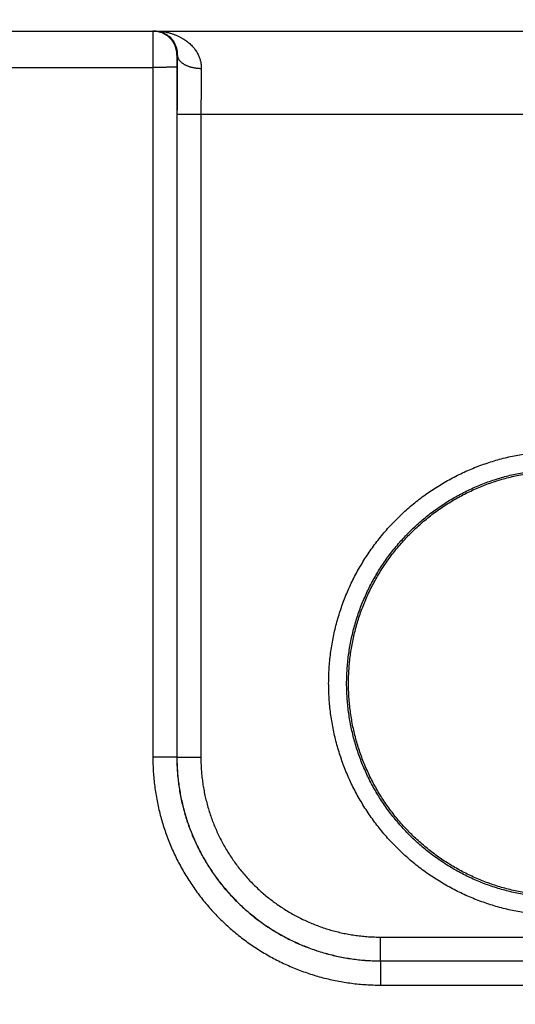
# Model space of a CAD drawing. Header units: inches. Extents: x 0 to 34, y 0 to 22.
# Tile 47 of 105: x 19.829 to 20.242, y 10.15 to 10.971. Entities that reach past the tile are written whole.
import ezdxf

# ---------------------------------------------------------------- set-up
doc = ezdxf.new("R2010")
doc.units = ezdxf.units.IN
doc.header["$LTSCALE"] = 1.87
doc.header["$MEASUREMENT"] = 0
doc.layers.get('0').update_dxf_attribs({"linetype": 'CONTINUOUS'})
doc.layers.add('DIMENSIONS', color=7, linetype='CONTINUOUS')
doc.styles.get("Standard").update_dxf_attribs({"font": 'txt', "width": 0.8})
doc.dimstyles.new('DIMSTYLE_1', dxfattribs={"dimtxt": 0.125, "dimasz": 0.18, "dimexe": 0.18, "dimexo": 0.0625, "dimgap": 0.09, "dimtad": 0, "dimtih": 1, "dimtoh": 1, "dimdec": 3, "dimzin": 4, "dimdsep": 46, "dimtxsty": 'STANDARD', "dimblk": '_FILLED', "dimblk1": '_FILLED', "dimblk2": '_FILLED', "dimcen": 0.09, "dimadec": 0, "dimazin": 0, "dimtp": 0.01, "dimtm": 0.01, "dimtfac": 1, "dimtdec": 3, "dimtofl": 0, "dimtmove": 0, "dimatfit": 3, "dimldrblk": '_FILLED', "dimfxl": 1, "dimtolj": 1, "dimtzin": 4, "dimarcsym": 0})

# ---------------------------------------------------------------- blocks, each defined once
blk = doc.blocks.new('_FILLED')
at = {"color": 0, "linetype": 'BYBLOCK'}
blk.add_solid([(0, 0), (-1, 0.1736), (-1, -0.1736)], dxfattribs=at)
blk = doc.blocks.new('*D5')
at = {"layer": 'DIMENSIONS', "color": 2, "linetype": 'CONTINUOUS'}
for p, q in [((21.00425, 10.9941), (21.00425, 12.58607)), ((21.18205, 9.53697), (21.18205, 12.58607)), ((21.00425, 12.46107), (20.61884, 12.46107)), ((21.18205, 12.46107), (21.54205, 12.46107))]:
    blk.add_line(p, q, dxfattribs=at)
at = {"layer": 'DIMENSIONS', "color": 2, "linetype": 'CONTINUOUS', "xscale": 0.18, "yscale": 0.18, "zscale": 0.18}
blk.add_blockref('_FILLED', (21.00425, 12.46107), dxfattribs=at)
at = {"layer": 'DIMENSIONS', "color": 2, "linetype": 'CONTINUOUS', "xscale": 0.18, "yscale": 0.18, "zscale": 0.18, "rotation": 180}
blk.add_blockref('_FILLED', (21.18205, 12.46107), dxfattribs=at)
at = {"layer": 'DIMENSIONS', "color": 2, "linetype": 'CONTINUOUS', "width": 0.8}
for s, p in [('[', (19.95634, 12.39857)), (']', (20.45634, 12.39857)), ('.178', (19.43134, 12.39857)), ('4.52', (20.05634, 12.39857))]:
    blk.add_text(s, height=0.125, dxfattribs=at).set_placement(p)

msp = doc.modelspace()

# ---------------------------------------------------------------- linework, layer by layer
at = {"color": 7, "linetype": 'CONTINUOUS'}
for p, q in [((13.20025, 10.96107), (20.97425, 10.96107)), ((19.96025, 10.94107), (19.9599, 10.94107)), ((19.6907, 10.93081), (19.93973, 10.93081)), ((19.93973, 10.93081), (19.93982, 10.35547)), ((19.95973, 10.93099), (19.95981, 10.35565)), ((19.95998, 10.89186), (19.9599, 10.35573)), ((19.97998, 10.89169), (19.9799, 10.35556)), ((19.97998, 10.89169), (20.58045, 10.89169)), ((19.95981, 10.35565), (19.9599, 10.35573)), ((20.12985, 10.20556), (20.43058, 10.20556)), ((20.12985, 10.18573), (20.12985, 10.20556)), ((20.12982, 10.1857), (20.43061, 10.1857)), ((20.12982, 10.1857), (20.12982, 10.16553)), ((20.12985, 10.18573), (20.43058, 10.18573)), ((20.12982, 10.16553), (20.43062, 10.16553))]:
    msp.add_line(p, q, dxfattribs=at)
for points, knots in [([(19.9399, 10.96107), (19.93989, 10.96107), (19.9399, 10.96099), (19.93988, 10.9609), (19.93988, 10.96069), (19.93987, 10.96043), (19.93986, 10.96008), (19.93985, 10.95966), (19.93984, 10.95916), (19.93983, 10.95859), (19.93983, 10.95795), (19.93982, 10.95724), (19.93981, 10.95646), (19.9398, 10.95562), (19.9398, 10.95471), (19.93979, 10.95374), (19.93978, 10.95271), (19.93978, 10.95163), (19.93977, 10.95049), (19.93977, 10.9493), (19.93976, 10.94806), (19.93975, 10.94678), (19.93975, 10.94546), (19.93975, 10.9441), (19.93974, 10.94271), (19.93974, 10.94129), (19.93974, 10.93984), (19.93973, 10.93837), (19.93973, 10.93688), (19.93973, 10.93538), (19.93973, 10.93386), (19.93973, 10.93234), (19.93973, 10.93132), (19.93973, 10.93081)], [0, 0, 0, 0, 0.001321, 0.005191, 0.01162, 0.020592, 0.032081, 0.046058, 0.06249, 0.081334, 0.102534, 0.126026, 0.15175, 0.179645, 0.209655, 0.241719, 0.27575, 0.311639, 0.349289, 0.388614, 0.429517, 0.471875, 0.515564, 0.560483, 0.60653, 0.653572, 0.70146, 0.750073, 0.799306, 0.849045, 0.899161, 0.949523, 1, 1, 1, 1]), ([(19.9599, 10.94107), (19.9599, 10.94145), (19.95988, 10.9422), (19.95979, 10.94331), (19.95963, 10.94443), (19.95941, 10.94553), (19.95913, 10.94661), (19.95879, 10.94768), (19.95839, 10.94873), (19.95793, 10.94976), (19.95741, 10.95075), (19.95684, 10.95172), (19.95622, 10.95265), (19.95555, 10.95355), (19.95482, 10.95441), (19.95405, 10.95522), (19.95324, 10.95599), (19.95238, 10.95672), (19.95148, 10.95739), (19.95055, 10.95802), (19.94958, 10.95859), (19.94858, 10.9591), (19.94756, 10.95956), (19.94651, 10.95996), (19.94544, 10.9603), (19.94436, 10.96058), (19.94326, 10.9608), (19.94214, 10.96096), (19.94103, 10.96105), (19.94028, 10.96107), (19.9399, 10.96107)], [0, 0, 0, 0, 0.035717, 0.071433, 0.107149, 0.142866, 0.178582, 0.214298, 0.250015, 0.28573, 0.321446, 0.357162, 0.392877, 0.428592, 0.464307, 0.500022, 0.535736, 0.57145, 0.607164, 0.642877, 0.678591, 0.714303, 0.750016, 0.785728, 0.821441, 0.857153, 0.892865, 0.928577, 0.964288, 1, 1, 1, 1]), ([(19.94154, 10.96107), (19.94244, 10.96107), (19.94424, 10.96102), (19.94692, 10.9608), (19.94956, 10.96043), (19.95214, 10.95993), (19.95465, 10.95929), (19.95706, 10.95852), (19.95937, 10.95765), (19.96157, 10.95667), (19.96364, 10.9556), (19.96559, 10.95445), (19.9674, 10.95324), (19.96908, 10.95197), (19.97062, 10.95066), (19.97203, 10.94931), (19.97331, 10.94793), (19.97447, 10.94653), (19.9755, 10.94512), (19.97642, 10.94371), (19.97722, 10.94229), (19.97792, 10.94087), (19.97852, 10.93947), (19.97902, 10.93807), (19.97943, 10.93669), (19.97975, 10.93531), (19.97999, 10.93396), (19.98015, 10.93261), (19.98024, 10.93128), (19.98025, 10.9304), (19.98024, 10.92996)], [0, 0, 0, 0, 0.049108, 0.097936, 0.14632, 0.1941, 0.241093, 0.287109, 0.331987, 0.375633, 0.417956, 0.458902, 0.498464, 0.536623, 0.573389, 0.608814, 0.642935, 0.675802, 0.707487, 0.738065, 0.767603, 0.796176, 0.823871, 0.850769, 0.876942, 0.902472, 0.927448, 0.951962, 0.976111, 1, 1, 1, 1]), ([(19.94154, 10.96107), (19.94215, 10.96107), (19.94337, 10.96101), (19.94517, 10.96074), (19.94692, 10.96028), (19.9486, 10.95967), (19.95019, 10.9589), (19.95168, 10.958), (19.95304, 10.95699), (19.95428, 10.95589), (19.95539, 10.95472), (19.95638, 10.9535), (19.95723, 10.95224), (19.95797, 10.95095), (19.95859, 10.94966), (19.95909, 10.94837), (19.9595, 10.9471), (19.95981, 10.94584), (19.96004, 10.94461), (19.96018, 10.9434), (19.96025, 10.94223), (19.96025, 10.94145), (19.96025, 10.94107)], [0, 0, 0, 0, 0.059945, 0.119633, 0.178916, 0.237608, 0.295432, 0.352229, 0.407829, 0.46213, 0.515029, 0.56645, 0.616377, 0.664763, 0.711652, 0.757034, 0.800917, 0.843346, 0.884366, 0.924075, 0.96258, 1, 1, 1, 1]), ([(19.9599, 10.94107), (19.95989, 10.94107), (19.95989, 10.94103), (19.95987, 10.94098), (19.95987, 10.94087), (19.95985, 10.94072), (19.95984, 10.94053), (19.95983, 10.94029), (19.95982, 10.94002), (19.95981, 10.93971), (19.9598, 10.93936), (19.95979, 10.93897), (19.95978, 10.93855), (19.95978, 10.9381), (19.95977, 10.93762), (19.95976, 10.9371), (19.95975, 10.93657), (19.95975, 10.93601), (19.95974, 10.93542), (19.95974, 10.93482), (19.95973, 10.9342), (19.95973, 10.93357), (19.95973, 10.93293), (19.95973, 10.93228), (19.95973, 10.93164), (19.95973, 10.9312), (19.95973, 10.93099)], [0, 0, 0, 0, 0.002367, 0.008773, 0.019402, 0.034268, 0.05334, 0.076534, 0.103701, 0.134681, 0.169357, 0.207612, 0.249297, 0.294235, 0.342217, 0.393008, 0.446365, 0.502074, 0.559933, 0.619711, 0.681098, 0.743751, 0.807321, 0.871453, 0.935793, 1, 1, 1, 1]), ([(19.96025, 10.94107), (19.96023, 10.9401), (19.96021, 10.93813), (19.96018, 10.93514), (19.96015, 10.93208), (19.96013, 10.92895), (19.9601, 10.92576), (19.96008, 10.92252), (19.96006, 10.91923), (19.96004, 10.91589), (19.96003, 10.91252), (19.96001, 10.90912), (19.96, 10.9057), (19.95999, 10.90225), (19.95999, 10.89879), (19.95998, 10.89533), (19.95998, 10.89302), (19.95998, 10.89186)], [0, 0, 0, 0, 0.05925, 0.12005, 0.182303, 0.2459, 0.310726, 0.376663, 0.443593, 0.51139, 0.579928, 0.649088, 0.718748, 0.78879, 0.859092, 0.929535, 1, 1, 1, 1]), ([(19.96025, 10.94107), (19.96025, 10.94087), (19.96028, 10.94045), (19.96039, 10.93984), (19.96056, 10.93922), (19.9608, 10.93861), (19.96109, 10.93802), (19.96144, 10.93743), (19.96185, 10.93685), (19.96231, 10.93628), (19.96284, 10.93573), (19.96341, 10.9352), (19.96404, 10.93468), (19.96471, 10.93419), (19.96544, 10.93371), (19.96621, 10.93326), (19.96702, 10.93284), (19.96788, 10.93243), (19.96877, 10.93206), (19.96969, 10.93171), (19.97065, 10.93139), (19.97164, 10.93111), (19.97266, 10.93085), (19.9737, 10.93062), (19.97476, 10.93043), (19.97583, 10.93027), (19.97692, 10.93014), (19.97802, 10.93004), (19.97913, 10.92998), (19.97987, 10.92997), (19.98024, 10.92996)], [0, 0, 0, 0, 0.024935, 0.050104, 0.07567, 0.101782, 0.128574, 0.156163, 0.184646, 0.2141, 0.244585, 0.276141, 0.308793, 0.34255, 0.377407, 0.413349, 0.450345, 0.488357, 0.527338, 0.567232, 0.607977, 0.649502, 0.691733, 0.734591, 0.777992, 0.821848, 0.86607, 0.910566, 0.955241, 1, 1, 1, 1]), ([(19.95973, 10.93099), (19.95971, 10.93098), (19.95965, 10.93098), (19.95954, 10.93096), (19.95937, 10.93096), (19.95914, 10.93095), (19.95885, 10.93094), (19.9585, 10.93093), (19.95809, 10.93092), (19.95762, 10.93091), (19.9571, 10.9309), (19.95653, 10.93089), (19.9559, 10.93089), (19.95522, 10.93088), (19.9545, 10.93087), (19.95373, 10.93086), (19.95292, 10.93086), (19.95207, 10.93085), (19.95118, 10.93085), (19.95025, 10.93084), (19.9493, 10.93083), (19.94831, 10.93083), (19.94729, 10.93083), (19.94626, 10.93082), (19.9452, 10.93082), (19.94413, 10.93082), (19.94304, 10.93081), (19.94194, 10.93081), (19.94084, 10.93081), (19.9401, 10.93081), (19.93973, 10.93081)], [0, 0, 0, 0, 0.002552, 0.008148, 0.016787, 0.028448, 0.043096, 0.060687, 0.081167, 0.104473, 0.130533, 0.159269, 0.19059, 0.224402, 0.2606, 0.299072, 0.339701, 0.382361, 0.426922, 0.473245, 0.521189, 0.570606, 0.621344, 0.673248, 0.726156, 0.779907, 0.834335, 0.889273, 0.944551, 1, 1, 1, 1]), ([(19.98024, 10.92996), (19.98023, 10.92915), (19.98021, 10.9275), (19.98017, 10.92499), (19.98014, 10.92242), (19.98012, 10.9198), (19.98009, 10.91714), (19.98007, 10.91442), (19.98005, 10.91167), (19.98003, 10.90888), (19.98001, 10.90606), (19.98, 10.90322), (19.97999, 10.90035), (19.97998, 10.89747), (19.97998, 10.89458), (19.97998, 10.89265), (19.97998, 10.89169)], [0, 0, 0, 0, 0.063898, 0.129438, 0.196499, 0.264966, 0.334722, 0.405647, 0.47762, 0.550514, 0.624203, 0.698557, 0.773444, 0.848736, 0.924302, 1, 1, 1, 1]), ([(19.95998, 10.89186), (19.96, 10.89185), (19.96005, 10.89185), (19.96016, 10.89184), (19.96034, 10.89183), (19.96057, 10.89182), (19.96086, 10.89181), (19.96121, 10.8918), (19.96162, 10.89179), (19.96209, 10.89178), (19.96261, 10.89178), (19.96318, 10.89177), (19.96381, 10.89176), (19.96448, 10.89175), (19.96521, 10.89174), (19.96597, 10.89174), (19.96679, 10.89173), (19.96764, 10.89172), (19.96853, 10.89172), (19.96945, 10.89171), (19.97041, 10.89171), (19.9714, 10.8917), (19.97241, 10.8917), (19.97345, 10.8917), (19.97451, 10.89169), (19.97558, 10.89169), (19.97667, 10.89169), (19.97777, 10.89169), (19.97887, 10.89169), (19.97961, 10.89168), (19.97998, 10.89168)], [0, 0, 0, 0, 0.002552, 0.008148, 0.016787, 0.028448, 0.043096, 0.060687, 0.081167, 0.104472, 0.130533, 0.159268, 0.19059, 0.224402, 0.260599, 0.299072, 0.3397, 0.382361, 0.426921, 0.473244, 0.521189, 0.570606, 0.621344, 0.673247, 0.726156, 0.779907, 0.834335, 0.889272, 0.944551, 1, 1, 1, 1]), ([(20.28022, 10.22347), (20.27813, 10.22347), (20.27395, 10.22354), (20.26769, 10.22384), (20.26144, 10.22435), (20.2552, 10.22506), (20.24899, 10.22597), (20.24282, 10.22708), (20.23668, 10.22839), (20.23059, 10.2299), (20.22456, 10.2316), (20.21858, 10.2335), (20.21267, 10.23559), (20.20682, 10.23788), (20.20106, 10.24035), (20.19538, 10.243), (20.18978, 10.24584), (20.18428, 10.24885), (20.17889, 10.25205), (20.17359, 10.25542), (20.16841, 10.25895), (20.16334, 10.26266), (20.1584, 10.26653), (20.15358, 10.27055), (20.1489, 10.27473), (20.14436, 10.27905), (20.13996, 10.28353), (20.1357, 10.28814), (20.1316, 10.29289), (20.12765, 10.29777), (20.12386, 10.30277), (20.12024, 10.30789), (20.11678, 10.31313), (20.1135, 10.31848), (20.11039, 10.32393), (20.10746, 10.32948), (20.10471, 10.33512), (20.10215, 10.34085), (20.09977, 10.34666), (20.09758, 10.35254), (20.09558, 10.35849), (20.09378, 10.3645), (20.09217, 10.37056), (20.09076, 10.37668), (20.08955, 10.38283), (20.08853, 10.38903), (20.08772, 10.39525), (20.08711, 10.4015), (20.08671, 10.40776), (20.0865, 10.41403), (20.0865, 10.42031), (20.08671, 10.42658), (20.08711, 10.43284), (20.08772, 10.43909), (20.08853, 10.44531), (20.08954, 10.4515), (20.09075, 10.45766), (20.09217, 10.46377), (20.09377, 10.46984), (20.09558, 10.47585), (20.09757, 10.4818), (20.09976, 10.48768), (20.10214, 10.49349), (20.10471, 10.49922), (20.10745, 10.50486), (20.11038, 10.51041), (20.11349, 10.51586), (20.11678, 10.52121), (20.12023, 10.52644), (20.12385, 10.53157), (20.12764, 10.53657), (20.13159, 10.54145), (20.13569, 10.5462), (20.13995, 10.55081), (20.14435, 10.55529), (20.14889, 10.55961), (20.15357, 10.56379), (20.15839, 10.56782), (20.16333, 10.57168), (20.1684, 10.57539), (20.17358, 10.57893), (20.17888, 10.5823), (20.18428, 10.58549), (20.18978, 10.58851), (20.19538, 10.59135), (20.20106, 10.59401), (20.20683, 10.59648), (20.21267, 10.59876), (20.21859, 10.60085), (20.22456, 10.60275), (20.2306, 10.60445), (20.23669, 10.60596), (20.24282, 10.60727), (20.249, 10.60838), (20.25521, 10.60929), (20.26144, 10.61), (20.2677, 10.61051), (20.27396, 10.61081), (20.27813, 10.61088), (20.28022, 10.61088)], [0, 0, 0, 0, 0.01029, 0.02059, 0.030898, 0.041209, 0.051522, 0.061833, 0.072142, 0.082448, 0.092754, 0.103059, 0.113363, 0.123669, 0.133975, 0.144281, 0.154587, 0.164892, 0.175196, 0.185503, 0.195815, 0.206129, 0.216441, 0.22675, 0.23706, 0.247372, 0.257684, 0.267995, 0.278306, 0.288616, 0.298927, 0.309238, 0.319549, 0.32986, 0.340171, 0.350481, 0.360792, 0.371102, 0.381413, 0.391724, 0.402035, 0.412346, 0.422657, 0.432968, 0.443279, 0.453589, 0.4639, 0.474211, 0.484522, 0.494833, 0.505144, 0.515455, 0.525766, 0.536077, 0.546387, 0.556698, 0.567009, 0.57732, 0.587631, 0.597942, 0.608253, 0.618563, 0.628874, 0.639185, 0.649496, 0.659806, 0.670117, 0.680428, 0.690739, 0.70105, 0.711361, 0.721671, 0.731981, 0.742293, 0.752605, 0.762916, 0.773226, 0.783537, 0.793849, 0.804161, 0.814472, 0.824783, 0.835095, 0.845409, 0.855721, 0.86603, 0.876338, 0.886646, 0.896953, 0.907259, 0.917564, 0.927868, 0.938174, 0.948484, 0.958798, 0.96911, 0.979418, 0.989716, 1, 1, 1, 1]), ([(20.28022, 10.23834), (20.27825, 10.23834), (20.27431, 10.2384), (20.2684, 10.2387), (20.26251, 10.23918), (20.25664, 10.23987), (20.25079, 10.24074), (20.24498, 10.24181), (20.2392, 10.24307), (20.23347, 10.24453), (20.22779, 10.24617), (20.22217, 10.24799), (20.21661, 10.25001), (20.21112, 10.2522), (20.2057, 10.25458), (20.20037, 10.25713), (20.19512, 10.25986), (20.18997, 10.26276), (20.18492, 10.26583), (20.17998, 10.26906), (20.17514, 10.27245), (20.17042, 10.276), (20.16582, 10.27971), (20.16134, 10.28357), (20.15699, 10.28757), (20.15278, 10.29171), (20.14871, 10.29599), (20.14478, 10.30041), (20.141, 10.30495), (20.13737, 10.30961), (20.13389, 10.31439), (20.13058, 10.31928), (20.12743, 10.32428), (20.12445, 10.32939), (20.12163, 10.33458), (20.119, 10.33987), (20.11653, 10.34524), (20.11425, 10.35069), (20.11215, 10.35621), (20.11023, 10.3618), (20.10849, 10.36745), (20.10695, 10.37316), (20.10559, 10.37891), (20.10443, 10.3847), (20.10345, 10.39053), (20.10267, 10.39639), (20.10209, 10.40227), (20.1017, 10.40817), (20.1015, 10.41407), (20.1015, 10.41998), (20.1017, 10.42589), (20.10209, 10.43179), (20.10267, 10.43767), (20.10345, 10.44353), (20.10442, 10.44936), (20.10559, 10.45515), (20.10694, 10.4609), (20.10849, 10.46661), (20.11022, 10.47226), (20.11214, 10.47785), (20.11424, 10.48337), (20.11652, 10.48882), (20.11898, 10.49419), (20.12162, 10.49948), (20.12443, 10.50468), (20.12742, 10.50978), (20.13057, 10.51478), (20.13388, 10.51968), (20.13735, 10.52446), (20.14098, 10.52912), (20.14476, 10.53367), (20.14869, 10.53808), (20.15277, 10.54236), (20.15698, 10.54651), (20.16133, 10.55051), (20.16581, 10.55437), (20.17041, 10.55808), (20.17513, 10.56163), (20.17997, 10.56503), (20.18492, 10.56826), (20.18997, 10.57133), (20.19512, 10.57423), (20.20037, 10.57696), (20.2057, 10.57951), (20.21112, 10.58189), (20.21661, 10.58408), (20.22217, 10.5861), (20.22779, 10.58792), (20.23347, 10.58956), (20.2392, 10.59101), (20.24498, 10.59228), (20.25079, 10.59335), (20.25664, 10.59422), (20.26251, 10.59491), (20.2684, 10.59539), (20.27431, 10.59569), (20.27825, 10.59575), (20.28022, 10.59575)], [0, 0, 0, 0, 0.010529, 0.021058, 0.031586, 0.042115, 0.052644, 0.063173, 0.073702, 0.084231, 0.094759, 0.105287, 0.115816, 0.126346, 0.136877, 0.147409, 0.157939, 0.168465, 0.178988, 0.189511, 0.200035, 0.210559, 0.221083, 0.231606, 0.242129, 0.252653, 0.263176, 0.2737, 0.284223, 0.294746, 0.30527, 0.315794, 0.326318, 0.336842, 0.347366, 0.35789, 0.368414, 0.378938, 0.389463, 0.399987, 0.410512, 0.421036, 0.431561, 0.442085, 0.45261, 0.463134, 0.473659, 0.484184, 0.494709, 0.505234, 0.515759, 0.526284, 0.536809, 0.547334, 0.557859, 0.568384, 0.57891, 0.589435, 0.59996, 0.610486, 0.621011, 0.631536, 0.642062, 0.652587, 0.663112, 0.673638, 0.684163, 0.694689, 0.705215, 0.71574, 0.726266, 0.736792, 0.747319, 0.757845, 0.768372, 0.778898, 0.789425, 0.799953, 0.81048, 0.821006, 0.831533, 0.842062, 0.852593, 0.863124, 0.873655, 0.884184, 0.894712, 0.90524, 0.915769, 0.926298, 0.936827, 0.947356, 0.957885, 0.968414, 0.978942, 0.989471, 1, 1, 1, 1]), ([(20.25068, 10.24247), (20.24876, 10.24279), (20.24493, 10.2435), (20.23921, 10.24477), (20.23354, 10.24621), (20.22792, 10.24785), (20.22236, 10.24967), (20.21686, 10.25167), (20.21142, 10.25385), (20.20607, 10.25622), (20.20079, 10.25875), (20.19561, 10.26146), (20.19051, 10.26434), (20.18551, 10.26739), (20.18062, 10.2706), (20.17583, 10.27397), (20.17116, 10.2775), (20.16661, 10.28118), (20.16218, 10.285), (20.15788, 10.28897), (20.15371, 10.29309), (20.14968, 10.29733), (20.1458, 10.30171), (20.14206, 10.30621), (20.13847, 10.31084), (20.13503, 10.31558), (20.13176, 10.32043), (20.12864, 10.32539), (20.1257, 10.33045), (20.12292, 10.3356), (20.12031, 10.34084), (20.11788, 10.34616), (20.11562, 10.35156), (20.11354, 10.35704), (20.11165, 10.36258), (20.10994, 10.36818), (20.10842, 10.37383), (20.10708, 10.37953), (20.10593, 10.38527), (20.10497, 10.39104), (20.10421, 10.39685), (20.10363, 10.40267), (20.10325, 10.40852), (20.10306, 10.41437), (20.10307, 10.42022), (20.10327, 10.42607), (20.10366, 10.43191), (20.10425, 10.43774), (20.10502, 10.44354), (20.10599, 10.44931), (20.10715, 10.45505), (20.1085, 10.46075), (20.11003, 10.4664), (20.11175, 10.47199), (20.11366, 10.47753), (20.11574, 10.483), (20.11801, 10.4884), (20.12045, 10.49372), (20.12307, 10.49895), (20.12586, 10.5041), (20.12882, 10.50915), (20.13194, 10.5141), (20.13522, 10.51895), (20.13867, 10.52368), (20.14226, 10.5283), (20.14601, 10.5328), (20.14991, 10.53717), (20.15394, 10.54141), (20.15812, 10.54551), (20.16242, 10.54947), (20.16686, 10.55329), (20.17142, 10.55696), (20.1761, 10.56048), (20.18089, 10.56384), (20.18579, 10.56704), (20.1908, 10.57008), (20.1959, 10.57295), (20.20109, 10.57565), (20.20637, 10.57818), (20.21173, 10.58053), (20.21716, 10.5827), (20.22267, 10.58469), (20.22823, 10.5865), (20.23386, 10.58813), (20.23953, 10.58957), (20.24525, 10.59082), (20.25101, 10.59188), (20.25487, 10.59246), (20.2568, 10.59271)], [0, 0, 0, 0, 0.011626, 0.023254, 0.03488, 0.046508, 0.058134, 0.069761, 0.081389, 0.093014, 0.104643, 0.11627, 0.127896, 0.139525, 0.151151, 0.162779, 0.174407, 0.186033, 0.197662, 0.209288, 0.220917, 0.232545, 0.244172, 0.255801, 0.267428, 0.279057, 0.290686, 0.302313, 0.313942, 0.32557, 0.337198, 0.348828, 0.360455, 0.372085, 0.383713, 0.395341, 0.406971, 0.418598, 0.430228, 0.441857, 0.453485, 0.465115, 0.476743, 0.488373, 0.500001, 0.51163, 0.52326, 0.534887, 0.546517, 0.558146, 0.569774, 0.581404, 0.593031, 0.604661, 0.61629, 0.627917, 0.639547, 0.651174, 0.662803, 0.674432, 0.686059, 0.697689, 0.709316, 0.720945, 0.732573, 0.7442, 0.755829, 0.767456, 0.779084, 0.790713, 0.802339, 0.813968, 0.825594, 0.837222, 0.84885, 0.860476, 0.872104, 0.883731, 0.895358, 0.906986, 0.918611, 0.93024, 0.941866, 0.953493, 0.965121, 0.976746, 0.988374, 1, 1, 1, 1]), ([(19.95981, 10.35565), (19.9598, 10.35564), (19.95974, 10.35564), (19.95963, 10.35562), (19.95946, 10.35562), (19.95923, 10.35561), (19.95893, 10.3556), (19.95858, 10.35559), (19.95817, 10.35558), (19.95771, 10.35557), (19.95719, 10.35556), (19.95661, 10.35555), (19.95599, 10.35555), (19.95531, 10.35554), (19.95459, 10.35553), (19.95382, 10.35552), (19.95301, 10.35552), (19.95216, 10.35551), (19.95127, 10.3555), (19.95034, 10.3555), (19.94938, 10.35549), (19.9484, 10.35549), (19.94738, 10.35548), (19.94635, 10.35548), (19.94529, 10.35548), (19.94421, 10.35548), (19.94313, 10.35547), (19.94203, 10.35547), (19.94092, 10.35547), (19.94019, 10.35547), (19.93982, 10.35547)], [0, 0, 0, 0, 0.002552, 0.008148, 0.016787, 0.028448, 0.043096, 0.060686, 0.081166, 0.104472, 0.130532, 0.159267, 0.190588, 0.2244, 0.260597, 0.29907, 0.339698, 0.382358, 0.426919, 0.473242, 0.521186, 0.570603, 0.621342, 0.673245, 0.726154, 0.779905, 0.834334, 0.889272, 0.944551, 1, 1, 1, 1]), ([(19.93982, 10.35547), (19.93982, 10.35345), (19.93988, 10.3494), (19.94017, 10.34333), (19.94066, 10.33727), (19.94134, 10.33122), (19.94222, 10.32519), (19.94329, 10.31919), (19.94455, 10.31323), (19.946, 10.30731), (19.94764, 10.30145), (19.94946, 10.29563), (19.95147, 10.28988), (19.95367, 10.2842), (19.95605, 10.27859), (19.9586, 10.27306), (19.96133, 10.26762), (19.96424, 10.26226), (19.96731, 10.257), (19.97055, 10.25184), (19.97396, 10.24679), (19.97752, 10.24185), (19.98124, 10.23703), (19.98512, 10.23233), (19.98914, 10.22775), (19.99331, 10.22331), (19.99762, 10.219), (20.00206, 10.21484), (20.00664, 10.21082), (20.01134, 10.20694), (20.01616, 10.20322), (20.0211, 10.19966), (20.02616, 10.19625), (20.03132, 10.19301), (20.03658, 10.18994), (20.04193, 10.18703), (20.04738, 10.1843), (20.05291, 10.18175), (20.05852, 10.17937), (20.06421, 10.17718), (20.06996, 10.17517), (20.07577, 10.17334), (20.08164, 10.1717), (20.08756, 10.17025), (20.09352, 10.16899), (20.09952, 10.16793), (20.10555, 10.16705), (20.11161, 10.16637), (20.11767, 10.16588), (20.12374, 10.16559), (20.12779, 10.16553), (20.12982, 10.16553)], [0, 0, 0, 0, 0.020331, 0.040695, 0.061084, 0.081489, 0.101902, 0.122316, 0.142726, 0.163135, 0.18355, 0.203969, 0.224385, 0.244796, 0.265205, 0.285618, 0.306032, 0.326445, 0.346857, 0.367268, 0.387681, 0.408093, 0.428506, 0.448918, 0.46933, 0.489742, 0.510154, 0.530567, 0.55098, 0.571393, 0.591807, 0.612222, 0.632638, 0.653052, 0.673466, 0.693882, 0.7143, 0.734717, 0.755131, 0.775545, 0.795966, 0.81639, 0.83681, 0.857225, 0.877641, 0.898061, 0.91848, 0.938891, 0.959286, 0.979659, 1, 1, 1, 1]), ([(19.95981, 10.35565), (19.95981, 10.35375), (19.95988, 10.34997), (19.96016, 10.34429), (19.96064, 10.33863), (19.9613, 10.33299), (19.96215, 10.32737), (19.96319, 10.32178), (19.96442, 10.31623), (19.96583, 10.31073), (19.96742, 10.30528), (19.9692, 10.29988), (19.97115, 10.29454), (19.97328, 10.28928), (19.97559, 10.28409), (19.97807, 10.27897), (19.98071, 10.27395), (19.98353, 10.26901), (19.9865, 10.26418), (19.98964, 10.25944), (19.99293, 10.25481), (19.99638, 10.2503), (19.99997, 10.2459), (20.00371, 10.24163), (20.00759, 10.23748), (20.01161, 10.23347), (20.01576, 10.22959), (20.02003, 10.22585), (20.02443, 10.22225), (20.02895, 10.21881), (20.03357, 10.21552), (20.03831, 10.21238), (20.04315, 10.2094), (20.04809, 10.20659), (20.05311, 10.20394), (20.05823, 10.20147), (20.06342, 10.19916), (20.06869, 10.19703), (20.07403, 10.19508), (20.07943, 10.1933), (20.08488, 10.19171), (20.09039, 10.1903), (20.09594, 10.18908), (20.10153, 10.18804), (20.10715, 10.18718), (20.11279, 10.18652), (20.11846, 10.18605), (20.12414, 10.18576), (20.12793, 10.1857), (20.12982, 10.1857)], [0, 0, 0, 0, 0.021279, 0.042555, 0.063833, 0.085111, 0.106389, 0.127668, 0.148947, 0.170227, 0.191507, 0.212786, 0.23406, 0.255333, 0.276606, 0.297879, 0.319151, 0.34042, 0.361689, 0.38296, 0.404229, 0.425496, 0.446761, 0.468027, 0.489293, 0.510561, 0.53183, 0.553099, 0.574368, 0.595639, 0.616912, 0.638187, 0.659462, 0.680737, 0.702015, 0.723294, 0.744574, 0.765853, 0.787136, 0.808421, 0.829709, 0.850996, 0.872283, 0.893569, 0.914856, 0.936142, 0.957428, 0.978713, 1, 1, 1, 1]), ([(19.9599, 10.35573), (19.95991, 10.35572), (19.95997, 10.35572), (19.96008, 10.35571), (19.96025, 10.3557), (19.96049, 10.35569), (19.96078, 10.35568), (19.96113, 10.35567), (19.96154, 10.35566), (19.962, 10.35566), (19.96253, 10.35565), (19.9631, 10.35564), (19.96373, 10.35563), (19.9644, 10.35562), (19.96512, 10.35562), (19.96589, 10.35561), (19.9667, 10.3556), (19.96756, 10.3556), (19.96845, 10.35559), (19.96937, 10.35558), (19.97033, 10.35558), (19.97132, 10.35557), (19.97233, 10.35557), (19.97337, 10.35557), (19.97442, 10.35556), (19.9755, 10.35556), (19.97659, 10.35556), (19.97768, 10.35556), (19.97879, 10.35556), (19.97953, 10.35556), (19.9799, 10.35556)], [0, 0, 0, 0, 0.002552, 0.008148, 0.016787, 0.028448, 0.043096, 0.060687, 0.081166, 0.104472, 0.130533, 0.159268, 0.19059, 0.224401, 0.260599, 0.299071, 0.3397, 0.38236, 0.426921, 0.473244, 0.521188, 0.570606, 0.621344, 0.673247, 0.726156, 0.779907, 0.834335, 0.889273, 0.944551, 1, 1, 1, 1]), ([(19.9599, 10.35573), (19.9599, 10.35384), (19.95996, 10.35005), (19.96025, 10.34437), (19.96072, 10.3387), (19.96138, 10.33306), (19.96223, 10.32744), (19.96327, 10.32185), (19.9645, 10.3163), (19.96591, 10.31079), (19.9675, 10.30534), (19.96927, 10.29994), (19.97123, 10.2946), (19.97336, 10.28933), (19.97566, 10.28414), (19.97814, 10.27903), (19.98079, 10.274), (19.9836, 10.26906), (19.98657, 10.26422), (19.98971, 10.25949), (19.993, 10.25486), (19.99645, 10.25034), (20.00004, 10.24595), (20.00378, 10.24167), (20.00766, 10.23752), (20.01167, 10.23351), (20.01582, 10.22963), (20.02009, 10.22589), (20.02449, 10.2223), (20.029, 10.21885), (20.03363, 10.21556), (20.03837, 10.21242), (20.0432, 10.20944), (20.04814, 10.20663), (20.05317, 10.20398), (20.05828, 10.20151), (20.06347, 10.1992), (20.06874, 10.19707), (20.07407, 10.19512), (20.07947, 10.19334), (20.08493, 10.19175), (20.09043, 10.19034), (20.09598, 10.18911), (20.10157, 10.18807), (20.10718, 10.18722), (20.11283, 10.18656), (20.11849, 10.18608), (20.12417, 10.1858), (20.12796, 10.18573), (20.12985, 10.18573)], [0, 0, 0, 0, 0.021296, 0.042588, 0.063875, 0.08516, 0.106443, 0.127726, 0.149009, 0.170294, 0.191579, 0.212865, 0.234149, 0.255429, 0.276704, 0.297978, 0.319252, 0.340526, 0.361797, 0.383067, 0.404336, 0.425605, 0.446873, 0.46814, 0.489404, 0.510668, 0.531931, 0.553197, 0.574466, 0.595735, 0.617004, 0.638273, 0.659543, 0.680815, 0.702087, 0.723358, 0.744631, 0.765908, 0.787188, 0.80847, 0.829751, 0.851031, 0.872309, 0.893587, 0.914865, 0.936144, 0.957426, 0.978711, 1, 1, 1, 1]), ([(19.9799, 10.35556), (19.9799, 10.35385), (19.97995, 10.35043), (19.98022, 10.34531), (19.98065, 10.3402), (19.98126, 10.33511), (19.98205, 10.33005), (19.983, 10.32502), (19.98413, 10.32002), (19.98543, 10.31506), (19.98689, 10.31015), (19.98853, 10.3053), (19.99032, 10.3005), (19.99228, 10.29577), (19.9944, 10.2911), (19.99668, 10.28651), (19.99911, 10.28201), (20.0017, 10.27759), (20.00443, 10.27326), (20.00732, 10.26902), (20.01034, 10.26489), (20.0135, 10.26086), (20.0168, 10.25695), (20.02023, 10.25314), (20.02379, 10.24946), (20.02747, 10.2459), (20.03127, 10.24247), (20.03519, 10.23917), (20.03922, 10.23601), (20.04335, 10.23298), (20.04758, 10.2301), (20.05191, 10.22737), (20.05633, 10.22478), (20.06084, 10.22235), (20.06542, 10.22007), (20.07008, 10.21795), (20.07482, 10.21599), (20.07961, 10.21419), (20.08447, 10.21256), (20.08937, 10.21109), (20.09433, 10.20979), (20.09932, 10.20867), (20.10435, 10.20771), (20.10941, 10.20693), (20.1145, 10.20631), (20.11961, 10.20588), (20.12472, 10.20562), (20.12814, 10.20556), (20.12985, 10.20556)], [0, 0, 0, 0, 0.021772, 0.043536, 0.065294, 0.087043, 0.108784, 0.13052, 0.152256, 0.173995, 0.195739, 0.217487, 0.239234, 0.260977, 0.282715, 0.304451, 0.326188, 0.347924, 0.369659, 0.391394, 0.413129, 0.434864, 0.456598, 0.478331, 0.500063, 0.521795, 0.543527, 0.56526, 0.586993, 0.608726, 0.630458, 0.65219, 0.673923, 0.695655, 0.717386, 0.739118, 0.760855, 0.782596, 0.804337, 0.826074, 0.847807, 0.869535, 0.891263, 0.912996, 0.934737, 0.956486, 0.978241, 1, 1, 1, 1]), ([(20.12982, 10.1857), (20.12982, 10.1857), (20.12983, 10.18571), (20.12984, 10.18572), (20.12985, 10.18573), (20.12985, 10.18573)], [0, 0, 0, 0, 0.30753, 0.653764, 1, 1, 1, 1])]:
    msp.add_open_spline(points, degree=3, knots=knots, dxfattribs=at)

# ---------------------------------------------------------------- dimensions: what is measured, and where the dimension line sits
at = {"layer": 'DIMENSIONS', "color": 2, "linetype": 'CONTINUOUS'}
dim = msp.add_linear_dim(base=(21.18205, 12.46107), p1=(21.00425, 10.9941), p2=(21.18205, 9.53697), dimstyle='DIMSTYLE_1', dxfattribs=at)
dim.commit()
dim.dimension.update_dxf_attribs({"geometry": '*D5', "text_midpoint": (19.99384, 12.46107), "dimtype": 160})

doc.saveas('drawing.dxf')
